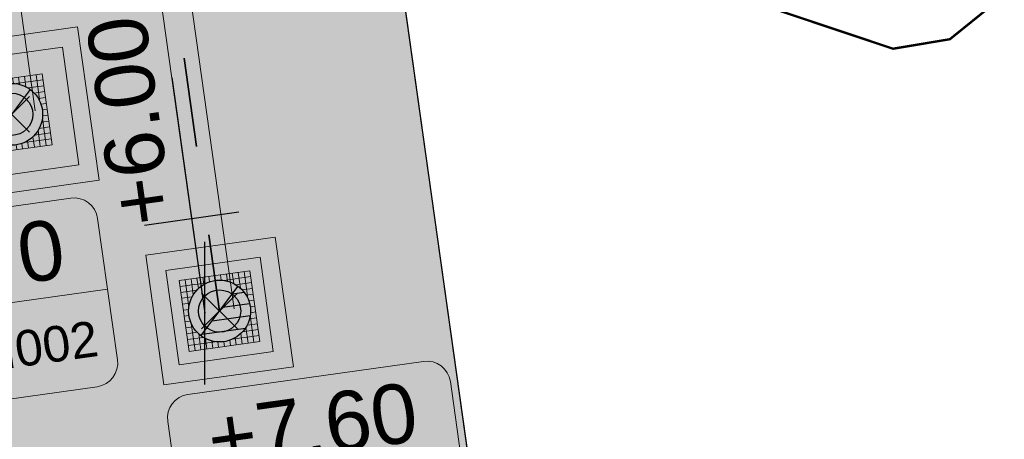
# Model space of a CAD drawing. Extents: x 98477 to 100410, y 398052 to 398969.
# Tile 8 of 256: x 98589.27 to 98597.55, y 398070.41 to 398073.93. Entities that reach past the tile are written whole.
import ezdxf
from ezdxf.enums import TextEntityAlignment as Align

# ---------------------------------------------------------------- set-up
doc = ezdxf.new("R2010")
doc.units = 0
doc.linetypes.add('RI-DWA', pattern=[9.75, 4.5, -0.75, 0.75, -0.75, 0.75, -0.75, 0.75, -0.75])
for name, color, linetype, lineweight in [('B-bestaande watergang', 150, 'Continuous', 9), ('N-KO-kantverharding', 2, 'Continuous', 25), ('N-RI-DWA b.o.b.', 24, 'Continuous', 25), ('N-RI-DWA hoofdriool', 24, 'RI-DWA', 35), ('N-RI-DWA hoofdriool buiswand', 24, 'Continuous', 13), ('N-RI-DWA put', 1, 'Continuous', 25), ('N-RI-DWA putdeksel', 7, 'Continuous', 18), ('N-RI-DWA putnummer', 24, 'Continuous', 18), ('N-RI-DWA putwand', 7, 'Continuous', 18), ('N-RI-RWA hoofdriool buiswand', 162, 'Continuous', 13), ('N-RI-RWA put', 1, 'Continuous', 25), ('N-RI-RWA putdeksel', 7, 'Continuous', 18), ('N-RI-RWA putnummer', 162, 'Continuous', 18), ('N-RI-RWA putwand', 7, 'Continuous', 18), ("N-VH-arcering 'MAT' grijs 251", 251, 'Continuous', 18)]:
    doc.layers.add(name, color=color, linetype=linetype, lineweight=lineweight)
doc.layers.add('X-AL-contourlijnen', color=30, linetype='Continuous', plot=False)
doc.layers.add('X-AL-hulplijn riolering', color=30, linetype='Continuous', plot=False)
doc.styles.add('CS Annotative', font='arial.ttf')

# ---------------------------------------------------------------- blocks, each defined once
blk = doc.blocks.new('*U39')
h = blk.add_hatch()
h.set_pattern_fill('ANSI31', color=256, scale=0.8, angle=143.0000000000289)
h.set_pattern_definition([(188.0000000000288, (-2.688911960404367e-16, -1.277783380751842e-16), (0.01391731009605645, -0.09902680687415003), [])])
h.paths.add_polyline_path([(-0.1564719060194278, -0.2076452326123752, 0.618818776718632), (0.26, -9.71445146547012e-17, 0.2354687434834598), (0.1564719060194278, 0.207645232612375)])
at = {"flags": 128}
blk.add_lwpolyline([(-0.1564719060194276, -0.207645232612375), (0.1564719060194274, 0.2076452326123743)], dxfattribs=at)
blk.add_circle((-4.900751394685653e-17, -9.68757018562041e-17), 0.26)
at = {"layer": 'N-RI-DWA putdeksel', "flags": 128}
blk.add_lwpolyline([(-0.2553284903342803, -0.3388323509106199), (0.3388323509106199, -0.2553284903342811), (0.2553284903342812, 0.338832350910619), (-0.338832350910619, 0.2553284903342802)], close=True, dxfattribs=at)
at = {"layer": 'N-RI-DWA putdeksel', "lineweight": 5, "flags": 128}
for points in [[(0.2058150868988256, 0.3318736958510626), (0.2376280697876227, 0.1055125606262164)], [(-0.2893189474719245, 0.2622871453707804), (-0.2575059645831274, 0.03592601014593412)], [(-0.2398055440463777, 0.2692458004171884), (-0.2211747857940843, 0.1366810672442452)], [(-0.1902921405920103, 0.2762044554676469), (-0.1780960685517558, 0.1894248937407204)], [(-0.1407787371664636, 0.2831631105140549), (-0.1324283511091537, 0.2237470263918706)], [(-0.09126533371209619, 0.2901217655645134), (-0.08502300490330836, 0.2457052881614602)], [(-0.04175193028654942, 0.2970804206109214), (-0.03618500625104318, 0.2574696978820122)], [(0.007761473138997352, 0.3040390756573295), (0.0140038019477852, 0.2596225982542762)], [(0.03592601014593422, 0.2575059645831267), (0.2622871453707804, 0.2893189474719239)], [(0.05727487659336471, 0.310997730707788), (0.06562526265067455, 0.2515816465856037)], [(0.1067882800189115, 0.317956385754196), (0.118984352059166, 0.2311768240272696)], [(0.1563016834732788, 0.3249150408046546), (0.1749324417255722, 0.1923503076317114)], [(-0.3318736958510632, 0.2058150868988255), (-0.105512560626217, 0.2376280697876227)], [(-0.3249150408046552, 0.1563016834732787), (-0.1923503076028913, 0.1749324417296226)], [(0.1366810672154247, 0.2211747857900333), (0.2692458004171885, 0.2398055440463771)], [(0.18942489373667, 0.1780960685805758), (0.2762044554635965, 0.1902921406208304)], [(-0.3179563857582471, 0.106788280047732), (-0.2311768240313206, 0.1189843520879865)], [(0.2237470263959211, 0.1324283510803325), (0.2831631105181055, 0.1407787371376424)], [(0.2457052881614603, 0.08502300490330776), (0.2901217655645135, 0.09126533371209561)], [(-0.3109977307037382, 0.05727487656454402), (-0.2515816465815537, 0.06562526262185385)], [(-0.3040390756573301, 0.007761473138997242), (-0.2596225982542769, 0.01400380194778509)], [(0.2574696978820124, 0.03618500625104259), (0.2970804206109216, 0.04175193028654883)], [(-0.297080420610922, -0.04175193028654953), (-0.2574696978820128, -0.03618500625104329)], [(0.2515816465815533, -0.06562526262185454), (0.3109977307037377, -0.0572748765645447)], [(0.2575059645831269, -0.03592601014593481), (0.289318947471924, -0.262287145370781)], [(0.2596225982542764, -0.01400380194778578), (0.3040390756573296, -0.007761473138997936)], [(-0.290121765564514, -0.0912653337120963), (-0.2457052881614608, -0.08502300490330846)], [(-0.283163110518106, -0.1407787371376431), (-0.2237470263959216, -0.1324283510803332)], [(-0.2376280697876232, -0.1055125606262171), (-0.2058150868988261, -0.3318736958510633)], [(0.1923503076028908, -0.1749324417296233), (0.3249150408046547, -0.1563016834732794)], [(0.2211747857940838, -0.1366810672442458), (0.2398055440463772, -0.2692458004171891)], [(0.2311768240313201, -0.1189843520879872), (0.3179563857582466, -0.1067882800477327)], [(-0.276204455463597, -0.190292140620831), (-0.1894248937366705, -0.1780960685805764)], [(-0.269245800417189, -0.2398055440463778), (-0.1366810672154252, -0.2211747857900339)], [(-0.1749324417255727, -0.192350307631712), (-0.1563016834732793, -0.3249150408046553)], [(-0.1189843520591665, -0.2311768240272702), (-0.106788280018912, -0.3179563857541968)], [(0.08502300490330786, -0.2457052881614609), (0.09126533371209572, -0.2901217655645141)], [(0.1055125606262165, -0.2376280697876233), (0.3318736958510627, -0.2058150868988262)], [(0.1324283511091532, -0.2237470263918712), (0.1407787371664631, -0.2831631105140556)], [(0.1780960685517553, -0.1894248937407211), (0.1902921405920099, -0.2762044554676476)], [(-0.262287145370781, -0.2893189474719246), (-0.03592601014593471, -0.2575059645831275)], [(-0.06562526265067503, -0.2515816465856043), (-0.05727487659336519, -0.3109977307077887)], [(-0.01400380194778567, -0.259622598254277), (-0.007761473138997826, -0.3040390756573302)], [(0.0361850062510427, -0.257469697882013), (0.04175193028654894, -0.2970804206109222)]]:
    blk.add_lwpolyline(points, dxfattribs=at)
at = {"layer": 'N-RI-DWA putwand', "flags": 128}
for points in [[(-0.4681022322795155, -0.6211926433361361), (0.6211926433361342, -0.4681022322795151), (0.4681022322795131, 0.6211926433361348), (-0.6211926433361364, 0.4681022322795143)], [(-0.3404379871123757, -0.4517764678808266), (0.4517764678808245, -0.3404379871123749), (0.3404379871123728, 0.4517764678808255), (-0.4517764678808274, 0.3404379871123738)]]:
    blk.add_lwpolyline(points, close=True, dxfattribs=at)
blk = doc.blocks.new('*U52')
h = blk.add_hatch(color=256)
h.dxf.hatch_style = 1
h.paths.add_polyline_path([(-0.1564719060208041, -0.2076452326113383, 0.6188187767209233), (0.2599999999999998, -1.249000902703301e-16, 0.2354687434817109), (0.1564719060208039, 0.2076452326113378)])
at = {"flags": 128}
blk.add_lwpolyline([(-0.1564719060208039, -0.2076452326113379), (0.1564719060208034, 0.2076452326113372)], dxfattribs=at)
blk.add_circle((-2.688911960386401e-16, -1.277783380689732e-16), 0.26)
at = {"layer": 'N-RI-RWA putdeksel', "flags": 128}
blk.add_lwpolyline([(-0.255328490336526, -0.3388323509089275), (0.3388323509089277, -0.2553284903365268), (0.2553284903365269, 0.3388323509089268), (-0.3388323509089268, 0.255328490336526)], close=True, dxfattribs=at)
at = {"layer": 'N-RI-RWA putdeksel', "lineweight": 5, "flags": 128}
for points in [[(0.2058150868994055, 0.3318736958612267), (0.2376280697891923, 0.1055125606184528)], [(-0.2893189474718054, 0.2622871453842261), (-0.257505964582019, 0.03592601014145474)], [(-0.2398055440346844, 0.2692458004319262), (-0.2211747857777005, 0.1366810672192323)], [(-0.1902921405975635, 0.2762044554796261), (-0.1780960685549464, 0.1894248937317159)], [(-0.1407787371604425, 0.2831631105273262), (-0.1324283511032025, 0.2237470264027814)], [(-0.09126533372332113, 0.2901217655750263), (-0.08502300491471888, 0.2457052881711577)], [(-0.04175193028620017, 0.2970804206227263), (-0.03618500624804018, 0.2574696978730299)], [(0.007761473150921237, 0.3040390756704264), (0.01400380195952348, 0.2596225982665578)], [(0.03592601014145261, 0.2575059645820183), (0.262287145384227, 0.2893189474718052)], [(0.05727487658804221, 0.3109977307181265), (0.06562526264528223, 0.2515816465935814)], [(0.1067882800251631, 0.3179563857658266), (0.1189843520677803, 0.2311768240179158)], [(0.1563016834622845, 0.3249150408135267), (0.1749324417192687, 0.1923503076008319)], [(-0.3318736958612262, 0.2058150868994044), (-0.1055125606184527, 0.2376280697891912)], [(-0.3249150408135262, 0.1563016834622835), (-0.1923503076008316, 0.1749324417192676)], [(0.1366810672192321, 0.2211747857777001), (0.2692458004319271, 0.2398055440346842)], [(0.1894248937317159, 0.1780960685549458), (0.2762044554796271, 0.190292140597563)], [(-0.3179563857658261, 0.1067882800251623), (-0.2311768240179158, 0.1189843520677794)], [(0.2237470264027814, 0.1324283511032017), (0.2831631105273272, 0.1407787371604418)], [(0.2457052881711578, 0.08502300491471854), (0.2901217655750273, 0.0912653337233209)], [(-0.310997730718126, 0.05727487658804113), (-0.2515816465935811, 0.06562526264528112)], [(-0.304039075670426, 0.007761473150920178), (-0.2596225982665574, 0.01400380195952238)], [(0.2574696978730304, 0.03618500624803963), (0.2970804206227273, 0.04175193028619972)], [(-0.2970804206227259, -0.04175193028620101), (-0.2574696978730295, -0.03618500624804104)], [(0.2515816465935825, -0.06562526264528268), (0.3109977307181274, -0.05727487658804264)], [(0.2575059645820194, -0.03592601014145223), (0.2893189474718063, -0.2622871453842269)], [(0.2596225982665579, -0.01400380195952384), (0.3040390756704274, -0.007761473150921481)], [(-0.2901217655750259, -0.09126533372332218), (-0.2457052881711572, -0.08502300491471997)], [(-0.2831631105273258, -0.1407787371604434), (-0.2237470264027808, -0.1324283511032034)], [(-0.2376280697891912, -0.1055125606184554), (-0.2058150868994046, -0.3318736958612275)], [(0.1923503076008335, -0.1749324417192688), (0.3249150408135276, -0.1563016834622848)], [(0.2211747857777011, -0.1366810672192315), (0.2398055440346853, -0.269245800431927)], [(0.2311768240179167, -0.118984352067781), (0.3179563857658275, -0.1067882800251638)], [(-0.2762044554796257, -0.1902921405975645), (-0.1894248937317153, -0.1780960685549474)], [(-0.2692458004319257, -0.2398055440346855), (-0.136681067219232, -0.2211747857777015)], [(-0.1749324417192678, -0.1923503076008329), (-0.1563016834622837, -0.3249150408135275)], [(-0.1189843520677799, -0.2311768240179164), (-0.1067882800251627, -0.3179563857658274)], [(0.08502300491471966, -0.2457052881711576), (0.09126533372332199, -0.2901217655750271)], [(0.1055125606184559, -0.2376280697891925), (0.3318736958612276, -0.205815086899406)], [(0.1324283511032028, -0.2237470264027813), (0.140778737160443, -0.2831631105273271)], [(0.1780960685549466, -0.1894248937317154), (0.1902921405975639, -0.2762044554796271)], [(-0.2622871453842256, -0.2893189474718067), (-0.0359260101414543, -0.2575059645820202)], [(-0.06562526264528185, -0.2515816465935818), (-0.05727487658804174, -0.3109977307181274)], [(-0.01400380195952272, -0.2596225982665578), (-0.007761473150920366, -0.3040390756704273)], [(0.03618500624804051, -0.2574696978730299), (0.04175193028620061, -0.2970804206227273)]]:
    blk.add_lwpolyline(points, dxfattribs=at)
at = {"layer": 'N-RI-RWA putwand', "flags": 128}
for points in [[(-0.5532117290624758, -0.7341367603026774), (0.7341367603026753, -0.5532117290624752), (0.5532117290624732, 0.7341367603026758), (-0.7341367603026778, 0.5532117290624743)], [(-0.4255474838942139, -0.5647205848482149), (0.564720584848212, -0.425547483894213), (0.4255474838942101, 0.5647205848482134), (-0.5647205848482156, 0.4255474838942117)]]:
    blk.add_lwpolyline(points, close=True, dxfattribs=at)
blk = doc.blocks.new('*U167')
at = {"layer": 'X-AL-hulplijn riolering', "flags": 128}
for points in [[(-1.391731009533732, 9.902680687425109), (2.838498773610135e-16, -4.397673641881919e-16)], [(1.423843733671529, 4.23941847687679), (-2.537228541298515, 3.682726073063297)], [(2.529472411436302e-16, -3), (2.529472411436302e-16, 3)]]:
    blk.add_lwpolyline(points, dxfattribs=at)
at = {"layer": 'N-RI-DWA b.o.b.', "linetype": 'Continuous', "style": 'CS Annotative'}
blk.add_attdef('B.o.b.rechts', text='', height=0.5000000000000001, rotation=97.99999999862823, dxfattribs=at).set_placement((-0.5074457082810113, 0.7365452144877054), align=Align.MIDDLE_LEFT)
blk = doc.blocks.new('*U584')
at = {"layer": 'X-AL-hulplijn riolering'}
for points in [[(-0.6275572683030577, 0.6275572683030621), (7.682743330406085e-16, 0), (0.6275572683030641, 0.6275572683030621, 0.4142135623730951)], [(3.290701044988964e-15, 0), (-0.6275572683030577, -0.6275572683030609, 0.4142135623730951), (0.6275572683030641, -0.6275572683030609)]]:
    blk.add_hatch(color=256, dxfattribs=at).paths.add_polyline_path(points)
at = {"lineweight": 9}
blk.add_line((-1.762986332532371, -7.605862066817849), (10.12023049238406, -5.935784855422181), dxfattribs=at)
blk.add_lwpolyline([(-0.2160258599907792, -11.42776124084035), (9.686654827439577, -10.03603023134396, 0.414213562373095), (10.53774979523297, -8.906589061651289), (9.70271118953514, -2.964980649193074, 0.414213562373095), (8.573270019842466, -2.113885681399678), (-1.329410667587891, -3.505616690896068, 0.414213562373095), (-2.180505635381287, -4.635057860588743), (-1.345467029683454, -10.57666627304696, 0.414213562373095)], format="xyb", close=True)
at = {"layer": 'X-AL-hulplijn riolering'}
for points in [[(0.7530687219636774, -0.7530687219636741), (-0.7530687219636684, 0.7530687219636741)], [(0.7530687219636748, 0.7530687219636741), (-0.7530687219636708, -0.7530687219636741)]]:
    blk.add_lwpolyline(points, dxfattribs=at)
blk.add_circle((3.290701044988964e-15, 0), 0.8875, dxfattribs=at)
at = {"style": 'CS Annotative'}
for tag, height, p in [('HOOGTE', 2.5, (3.903637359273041, -4.814205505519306)), ('NR', 1.5, (4.453606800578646, -8.72744141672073))]:
    blk.add_attdef(tag, text='', height=height, rotation=7.999999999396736, dxfattribs=at).set_placement(p, align=Align.MIDDLE_CENTER)
blk = doc.blocks.new('*U593')
at = {"layer": 'X-AL-hulplijn riolering'}
for points in [[(-0.6275572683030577, 0.6275572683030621), (7.682743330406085e-16, 0), (0.6275572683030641, 0.6275572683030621, 0.4142135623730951)], [(3.290701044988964e-15, 0), (-0.6275572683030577, -0.6275572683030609, 0.4142135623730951), (0.6275572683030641, -0.6275572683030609)]]:
    blk.add_hatch(color=256, dxfattribs=at).paths.add_polyline_path(points)
at = {"lineweight": 9}
blk.add_line((-7.855846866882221, -9.013444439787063), (4.027369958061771, -7.343367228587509), dxfattribs=at)
blk.add_lwpolyline([(-6.308886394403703, -12.8353436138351), (3.593794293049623, -11.44361260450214, 0.414213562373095), (4.444889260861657, -10.31417143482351), (3.609850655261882, -4.37256302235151, 0.414213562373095), (2.480409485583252, -3.521468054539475), (-7.422271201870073, -4.913199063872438, 0.414213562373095), (-8.27336616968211, -6.042640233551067), (-7.438327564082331, -11.98424864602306, 0.414213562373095)], format="xyb", close=True)
at = {"layer": 'X-AL-hulplijn riolering'}
for points in [[(0.7530687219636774, -0.7530687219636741), (-0.7530687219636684, 0.7530687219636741)], [(0.7530687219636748, 0.7530687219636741), (-0.7530687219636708, -0.7530687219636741)]]:
    blk.add_lwpolyline(points, dxfattribs=at)
blk.add_circle((3.290701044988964e-15, 0), 0.8875, dxfattribs=at)
at = {"style": 'CS Annotative'}
for tag, height, p in [('HOOGTE', 2.5, (-2.189223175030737, -6.221787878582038)), ('NR', 1.5, (-1.639253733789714, -10.13502378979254))]:
    blk.add_attdef(tag, text='', height=height, rotation=7.999999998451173, dxfattribs=at).set_placement(p, align=Align.MIDDLE_CENTER)

msp = doc.modelspace()

# ---------------------------------------------------------------- hatches: boundary and pattern name
at = {"layer": "N-VH-arcering 'MAT' grijs 251"}
h = msp.add_hatch(color=256, dxfattribs=at)
h.dxf.hatch_style = 1
edge = h.paths.add_edge_path()
edge.add_line((98801.70985258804, 398275.5025756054), (98759.07881222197, 398269.5111736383))
edge.add_arc((98758.55691309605, 398273.2246788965), 3.749999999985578, 188.0000000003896, 277.9999999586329, ccw=False)
edge.add_line((98754.84340783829, 398272.7027797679), (98754.7320693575, 398273.4949942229))
edge.add_arc((98759.43584268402, 398274.1560664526), 4.75000000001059, 98.00000000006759, 188.0000000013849, ccw=False)
edge.add_line((98758.77477045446, 398278.859839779), (98802.64364589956, 398285.0252081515))
edge.add_arc((98800.79960231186, 398298.1462600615), 13.24999999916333, 278.0000000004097, 315.3695932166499)
edge.add_arc((98814.32101528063, 398284.7981743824), 5.750000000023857, 97.99999999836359, 135.3695932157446, ccw=False)
edge.add_line((98813.52076995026, 398290.4922157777), (98817.94515990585, 398291.114023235))
edge.add_arc((98818.74540523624, 398285.4199818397), 5.750000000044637, 8.00000000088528, 97.99999999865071, ccw=False)
edge.add_line((98824.43944663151, 398286.2202271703), (98832.12180180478, 398231.5574297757))
edge.add_arc((98824.4472242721, 398230.4788382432), 7.74999999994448, -36.90337989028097, 8.000000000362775, ccw=False)
edge.add_line((98830.64450586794, 398225.8252159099), (98822.02531955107, 398214.3469478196))
edge.add_arc((98828.62242576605, 398209.3930917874), 8.249999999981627, 143.0966201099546, 188.000000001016)
edge.add_line((98820.45271419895, 398208.2449137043), (98820.95212056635, 398204.6914527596))
edge.add_line((98820.95212056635, 398204.6914527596), (98824.98814049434, 398175.9736787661))
edge.add_line((98824.98814049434, 398175.9736787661), (98826.34507822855, 398166.3185650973))
edge.add_arc((98829.56344945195, 398166.7708776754), 3.249999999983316, 187.9999999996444, 277.9999999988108)
edge.add_line((98830.01576203, 398163.552506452), (98845.49611657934, 398165.7281284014))
edge.add_line((98845.49611657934, 398165.7281284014), (98850.05134969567, 398166.3683246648))
edge.add_line((98850.05134969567, 398166.3683246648), (98871.26042709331, 398169.349066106))
edge.add_line((98871.26042709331, 398169.349066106), (98879.77673248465, 398170.5459547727))
edge.add_line((98879.77673248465, 398170.5459547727), (98895.91810200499, 398172.8144763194))
edge.add_line((98895.91810200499, 398172.8144763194), (98895.01347684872, 398179.2512187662))
edge.add_line((98895.01347684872, 398179.2512187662), (98835.84495974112, 398170.9356259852))
edge.add_arc((98835.18388751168, 398175.6393993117), 4.749999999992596, 188.0000000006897, 277.9999999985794, ccw=False)
edge.add_line((98830.48011418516, 398174.9783270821), (98825.97718274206, 398207.0183491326))
edge.add_arc((98833.65176027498, 398208.096940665), 7.750000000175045, 143.0966201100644, 188.0000000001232, ccw=False)
edge.add_line((98827.4544786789, 398212.7505629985), (98836.07366499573, 398224.2288310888))
edge.add_arc((98829.47655878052, 398229.1826871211), 8.250000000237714, 323.096620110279, 367.9999999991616)
edge.add_line((98837.64627034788, 398230.3308652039), (98837.34238794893, 398232.4931008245))
edge.add_line((98837.34238794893, 398232.4931008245), (98837.34238780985, 398232.493100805))
edge.add_line((98837.34238780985, 398232.493100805), (98829.68786739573, 398286.9578446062))
edge.add_arc((98835.38190879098, 398287.7580899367), 5.749999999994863, 97.99999999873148, 188.0000000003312, ccw=False)
edge.add_line((98834.58166346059, 398293.452131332), (98882.50500414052, 398300.1873176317))
edge.add_arc((98883.61838894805, 398292.2651730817), 8.000000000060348, 11.632034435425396, 97.9999999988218, ccw=False)
edge.add_line((98891.45409032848, 398293.8781776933), (98890.9995, 398296.0865))
edge.add_line((98890.9995, 398296.0865), (98889.023, 398305.688))
edge.add_line((98889.023, 398305.688), (98888.557, 398307.974))
edge.add_line((98888.557, 398307.974), (98887.38477368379, 398314.7597044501))
edge.add_arc((98879.50153614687, 398313.3978799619), 8.00000000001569, -82.00000000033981, 9.801079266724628, ccw=False)
edge.add_line((98880.6149209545, 398305.475735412), (98872.94460748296, 398304.3977431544))
edge.add_arc((98872.42270835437, 398308.1112484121), 3.749999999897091, 189.4265010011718, 278.00000000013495, ccw=False)
edge.add_arc((92946.7354543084, 397324.3039467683), 6003.049999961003, 9.42650100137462, 10.61166010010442)
edge.add_line((98847.1206531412, 398429.7738954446), (98842.31285519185, 398429.0982035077))
edge.add_arc((92946.7354539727, 397324.3039467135), 5998.200000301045, 9.428546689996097, 10.613773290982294, ccw=False)
edge.add_arc((98860.08948650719, 398306.4687901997), 3.840166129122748, -81.43407539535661, 6.657381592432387, ccw=False)
edge.add_line((98860.66146879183, 398302.6714605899), (98847.18483033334, 398300.7774425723))
edge.add_line((98847.18483033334, 398300.7774425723), (98842.62959721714, 398300.1372463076))
edge.add_line((98842.62959721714, 398300.1372463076), (98820.15051205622, 398296.9780169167))
edge.add_arc((98819.35026672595, 398302.672058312), 5.749999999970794, 187.9999999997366, 277.99999999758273, ccw=False)
edge.add_line((98813.65622533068, 398301.8718129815), (98812.30624625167, 398311.4774132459))
edge.add_line((98812.30624625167, 398311.4774132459), (98811.1093575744, 398319.9937186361))
edge.add_line((98811.1093575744, 398319.9937186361), (98809.24443803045, 398333.2633107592))
edge.add_line((98809.24443803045, 398333.2633107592), (98808.67382831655, 398337.3234098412))
edge.add_line((98808.67382831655, 398337.3234098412), (98807.71353391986, 398344.1562595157))
edge.add_line((98807.71353391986, 398344.1562595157), (98807.70657526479, 398344.2057729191))
edge.add_line((98807.70657526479, 398344.2057729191), (98811.66764753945, 398344.7624653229))
edge.add_line((98811.66764753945, 398344.7624653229), (98829.49247277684, 398347.2675811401))
edge.add_line((98829.49247277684, 398347.2675811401), (98831.96814294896, 398347.6155138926))
edge.add_line((98831.96814294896, 398347.6155138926), (98831.06351779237, 398354.0522563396))
edge.add_line((98831.06351779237, 398354.0522563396), (98828.58784762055, 398353.704323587))
edge.add_line((98828.58784762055, 398353.704323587), (98810.76302238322, 398351.1992077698))
edge.add_line((98810.76302238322, 398351.1992077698), (98806.80195010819, 398350.6425153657))
edge.add_line((98806.80195010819, 398350.6425153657), (98806.79499145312, 398350.6920287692))
edge.add_line((98806.79499145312, 398350.6920287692), (98805.14616655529, 398362.4240275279))
edge.add_line((98805.14616655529, 398362.4240275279), (98805.04836903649, 398363.119893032))
edge.add_line((98805.04836903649, 398363.119893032), (98803.99065346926, 398370.6459303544))
edge.add_line((98803.99065346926, 398370.6459303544), (98802.48758397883, 398381.3408254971))
edge.add_line((98802.48758397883, 398381.3408254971), (98801.4298684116, 398388.8668628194))
edge.add_line((98801.4298684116, 398388.8668628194), (98799.92679892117, 398399.561757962))
edge.add_line((98799.92679892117, 398399.561757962), (98798.86908335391, 398407.0877952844))
edge.add_line((98798.86908335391, 398407.0877952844), (98797.36601386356, 398417.7826904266))
edge.add_line((98797.36601386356, 398417.7826904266), (98796.79540414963, 398421.8427895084))
edge.add_line((98796.79540414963, 398421.8427895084), (98795.88382033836, 398428.3290453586))
edge.add_line((98795.88382033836, 398428.3290453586), (98795.87686168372, 398428.3785587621))
edge.add_line((98795.87686168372, 398428.3785587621), (98799.83793395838, 398428.9352511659))
edge.add_line((98799.83793395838, 398428.9352511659), (98817.66275919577, 398431.4403669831))
edge.add_line((98817.66275919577, 398431.4403669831), (98820.13842936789, 398431.7882997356))
edge.add_line((98820.13842936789, 398431.7882997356), (98819.2338042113, 398438.2250421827))
edge.add_line((98819.2338042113, 398438.2250421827), (98816.75813403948, 398437.87710943))
edge.add_line((98816.75813403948, 398437.87710943), (98798.93330880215, 398435.3719936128))
edge.add_line((98798.93330880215, 398435.3719936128), (98794.9722365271, 398434.8153012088))
edge.add_line((98794.9722365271, 398434.8153012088), (98794.96527787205, 398434.8648146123))
edge.add_line((98794.96527787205, 398434.8648146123), (98793.37870452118, 398446.1538705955))
edge.add_line((98793.37870452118, 398446.1538705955), (98792.73850825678, 398450.7091037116))
edge.add_line((98792.73850825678, 398450.7091037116), (98789.33816684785, 398474.9037900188))
edge.add_line((98789.33816684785, 398474.9037900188), (98783.89169246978, 398474.1383379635))
edge.add_line((98783.89169246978, 398474.1383379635), (98786.76317609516, 398453.7066703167))
edge.add_arc((98782.05940276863, 398453.0455980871), 4.750000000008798, -82.0000000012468, 7.999999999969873, ccw=False)
edge.add_line((98782.72047499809, 398448.3418247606), (98773.11487473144, 398446.9918456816))
edge.add_line((98773.11487473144, 398446.9918456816), (98764.5985693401, 398445.7949570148))
edge.add_line((98764.5985693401, 398445.7949570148), (98743.40683266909, 398442.8166526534))
edge.add_line((98743.40683266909, 398442.8166526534), (98734.89052727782, 398441.6197639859))
edge.add_line((98734.89052727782, 398441.6197639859), (98611.80020633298, 398424.3205475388))
edge.add_line((98611.80020633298, 398424.3205475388), (98607.65702311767, 398453.8008279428))
edge.add_arc((98611.6373665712, 398454.1216500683), 3.993251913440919, 101.39182936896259, 184.6081706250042, ccw=False)
edge.add_line((98610.84862924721, 398458.0362323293), (98611.83889731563, 398458.1754054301))
edge.add_line((98611.83889731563, 398458.1754054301), (98639.5664032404, 398462.0722522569))
edge.add_line((98639.5664032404, 398462.0722522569), (98641.54693937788, 398462.3505984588))
edge.add_line((98641.54693937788, 398462.3505984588), (98659.37176461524, 398464.8557142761))
edge.add_line((98659.37176461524, 398464.8557142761), (98661.84743478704, 398465.2036470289))
edge.add_line((98661.84743478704, 398465.2036470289), (98660.94280963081, 398471.6403894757))
edge.add_line((98660.94280963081, 398471.6403894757), (98649.90132066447, 398470.0886093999))
edge.add_line((98649.90132066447, 398470.0886093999), (98624.64948491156, 398466.5396953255))
edge.add_line((98624.64948491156, 398466.5396953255), (98622.66894877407, 398466.2613491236))
edge.add_line((98622.66894877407, 398466.2613491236), (98604.84412353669, 398463.7562333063))
edge.add_line((98604.84412353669, 398463.7562333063), (98602.86358739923, 398463.4778871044))
edge.add_line((98602.86358739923, 398463.4778871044), (98594.9414428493, 398462.3645022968))
edge.add_line((98594.9414428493, 398462.3645022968), (98576.27488975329, 398459.7410893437))
edge.add_line((98576.27488975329, 398459.7410893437), (98577.17951490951, 398453.3043468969))
edge.add_line((98577.17951490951, 398453.3043468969), (98578.1697829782, 398453.4435199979))
edge.add_line((98578.1697829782, 398453.4435199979), (98598.47059208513, 398456.2943364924))
edge.add_arc((98598.79151287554, 398452.3139562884), 3.993296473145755, 11.424909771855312, 94.60953932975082, ccw=False)
edge.add_line((98602.70568277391, 398453.1049624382), (98606.84886598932, 398423.6246820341))
edge.add_line((98606.84886598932, 398423.6246820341), (98548.81915716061, 398415.4691383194))
edge.add_arc((98548.15808493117, 398420.172911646), 4.750000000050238, 188.0000000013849, 277.99999999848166, ccw=False)
edge.add_line((98543.45431160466, 398419.5118394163), (98539.76818545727, 398445.7399897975))
edge.add_line((98539.76818545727, 398445.7399897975), (98538.97597100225, 398445.6286513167))
edge.add_line((98538.97597100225, 398445.6286513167), (98538.73241807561, 398447.361620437))
edge.add_line((98538.73241807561, 398447.361620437), (98534.77134580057, 398446.8049280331))
edge.add_line((98534.77134580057, 398446.8049280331), (98536.52992450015, 398434.2919904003))
edge.add_line((98536.52992450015, 398434.2919904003), (98537.17012076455, 398429.7367572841))
edge.add_line((98537.17012076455, 398429.7367572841), (98538.39484405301, 398421.0223982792))
edge.add_line((98538.39484405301, 398421.0223982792), (98539.03504031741, 398416.467165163))
edge.add_line((98539.03504031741, 398416.467165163), (98541.02521566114, 398402.30633178))
edge.add_line((98541.02521566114, 398402.30633178), (98541.66541192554, 398397.7510986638))
edge.add_line((98541.66541192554, 398397.7510986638), (98543.65558726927, 398383.5902652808))
edge.add_line((98543.65558726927, 398383.5902652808), (98544.29578353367, 398379.0350321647))
edge.add_line((98544.29578353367, 398379.0350321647), (98545.60401068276, 398369.7265123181))
edge.add_arc((98543.87104156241, 398369.4829593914), 1.750000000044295, -82.00000000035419, 7.99999999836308, ccw=False)
edge.add_line((98544.11459448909, 398367.7499902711), (98522.47723718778, 398364.7090580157))
edge.add_line((98522.47723718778, 398364.7090580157), (98523.21485462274, 398359.4606372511))
edge.add_line((98523.21485462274, 398359.4606372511), (98545.05026553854, 398362.5294041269))
edge.add_line((98545.05026553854, 398362.5294041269), (98549.60549865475, 398363.1696003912))
edge.add_line((98549.60549865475, 398363.1696003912), (98564.16243926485, 398365.2154449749))
edge.add_arc((98564.82351149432, 398360.5116716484), 4.749999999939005, 8.000000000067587, 97.99999999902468, ccw=False)
edge.add_line((98569.5272848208, 398361.172743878), (98576.49985717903, 398311.5603136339))
edge.add_arc((98571.7960838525, 398310.8992414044), 4.749999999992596, -82.0000000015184, 7.999999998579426, ccw=False)
edge.add_line((98572.45715608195, 398306.1954680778), (98563.84182388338, 398304.9846620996))
edge.add_line((98563.84182388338, 398304.9846620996), (98559.28659076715, 398304.3444658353))
edge.add_line((98559.28659076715, 398304.3444658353), (98541.0161448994, 398301.7767221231))
edge.add_line((98541.0161448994, 398301.7767221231), (98541.7537623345, 398296.5283013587))
edge.add_line((98541.7537623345, 398296.5283013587), (98553.88454617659, 398298.2331718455))
edge.add_arc((98554.12809910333, 398296.5002027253), 1.749999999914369, 7.999999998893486, 98.0000000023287, ccw=False)
edge.add_line((98555.86106822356, 398296.7437556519), (98557.35022040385, 398286.1478873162))
edge.add_line((98557.35022040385, 398286.1478873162), (98557.99041666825, 398281.5926542))
edge.add_line((98557.99041666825, 398281.5926542), (98560.13368242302, 398266.3425259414))
edge.add_line((98560.13368242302, 398266.3425259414), (98560.77387868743, 398261.7872928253))
edge.add_line((98560.77387868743, 398261.7872928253), (98562.9171444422, 398246.5371645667))
edge.add_line((98562.9171444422, 398246.5371645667), (98563.5573407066, 398241.9819314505))
edge.add_line((98563.5573407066, 398241.9819314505), (98565.70060646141, 398226.7318031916))
edge.add_line((98565.70060646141, 398226.7318031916), (98566.34080272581, 398222.1765700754))
edge.add_line((98566.34080272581, 398222.1765700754), (98567.56552601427, 398213.4622110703))
edge.add_line((98567.56552601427, 398213.4622110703), (98568.20572227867, 398208.9069779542))
edge.add_line((98568.20572227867, 398208.9069779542), (98576.53105717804, 398149.6691420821))
edge.add_line((98576.53105717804, 398149.6691420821), (98576.55610833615, 398149.4908938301))
edge.add_line((98576.55610833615, 398149.4908938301), (98535.4599834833, 398143.7152101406))
edge.add_line((98535.4599834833, 398143.7152101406), (98536.3465161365, 398137.4072025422))
edge.add_line((98536.3465161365, 398137.4072025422), (98537.33678420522, 398137.5463756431))
edge.add_line((98537.33678420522, 398137.5463756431), (98577.44264098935, 398143.1828862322))
edge.add_line((98577.44264098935, 398143.1828862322), (98578.76478544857, 398133.7753395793))
edge.add_line((98578.76478544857, 398133.7753395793), (98538.65892866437, 398128.1388289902))
edge.add_line((98538.65892866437, 398128.1388289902), (98537.66866059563, 398127.9996558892))
edge.add_line((98537.66866059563, 398127.9996558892), (98538.57328575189, 398121.5629134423))
edge.add_line((98538.57328575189, 398121.5629134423), (98579.66941060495, 398127.3385971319))
edge.add_line((98579.66941060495, 398127.3385971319), (98579.67636925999, 398127.2890837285))
edge.add_line((98579.67636925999, 398127.2890837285), (98580.7660946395, 398119.5352847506))
edge.add_line((98580.7660946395, 398119.5352847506), (98582.57534495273, 398106.6617998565))
edge.add_line((98582.57534495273, 398106.6617998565), (98583.06245080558, 398103.1958616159))
edge.add_line((98583.06245080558, 398103.1958616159), (98584.87170111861, 398090.3223767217))
edge.add_line((98584.87170111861, 398090.3223767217), (98585.35880697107, 398086.8564384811))
edge.add_line((98585.35880697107, 398086.8564384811), (98587.16805728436, 398073.9829535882))
edge.add_line((98587.16805728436, 398073.9829535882), (98588.14928671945, 398067.0011433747))
edge.add_arc((98585.92118356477, 398066.6880038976), 2.249999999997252, -71.05267843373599, 7.999999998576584, ccw=False)
edge.add_line((98586.6517556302, 398064.5599145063), (98587.08769329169, 398064.7095716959))
edge.add_line((98587.08769329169, 398064.7095716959), (98595.76511800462, 398067.6885274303))
edge.add_line((98595.76511800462, 398067.6885274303), (98596.09256923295, 398067.8009412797))
edge.add_arc((98595.36199716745, 398069.9290306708), 2.249999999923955, 187.9999999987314, 288.947321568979, ccw=False)
edge.add_line((98593.13389401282, 398069.6158911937), (98582.46560133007, 398145.5247379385))
edge.add_arc((98587.16937465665, 398146.1858101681), 4.750000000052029, 98.00000000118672, 187.9999999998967, ccw=False)
edge.add_line((98586.50830242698, 398150.8895834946), (98609.06670264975, 398154.0599598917))
edge.add_line((98609.06670264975, 398154.0599598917), (98621.30783352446, 398156.2004915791))
edge.add_line((98621.30783352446, 398156.2004915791), (98618.71337939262, 398174.6609919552))
edge.add_line((98618.71337939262, 398174.6609919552), (98600.88855415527, 398172.155876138))
edge.add_line((98600.88855415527, 398172.155876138), (98602.70587460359, 398159.2249692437))
edge.add_line((98602.70587460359, 398159.2249692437), (98585.67326382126, 398156.8311919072))
edge.add_arc((98585.08617653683, 398161.633146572), 4.837710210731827, 189.0296070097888, 276.97039299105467, ccw=False)
edge.add_line((98580.30841826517, 398160.8738930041), (98573.6350680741, 398208.3572469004))
edge.add_line((98573.6350680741, 398208.3572469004), (98572.71652560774, 398214.8930161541))
edge.add_line((98572.71652560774, 398214.8930161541), (98570.01656744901, 398234.1042166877))
edge.add_line((98570.01656744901, 398234.1042166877), (98569.09802498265, 398240.6399859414))
edge.add_line((98569.09802498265, 398240.6399859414), (98568.63179509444, 398243.9573839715))
edge.add_line((98568.63179509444, 398243.9573839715), (98568.16556520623, 398247.2747820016))
edge.add_arc((98572.86933853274, 398247.9358542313), 4.74999999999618, 98.00000000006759, 188.0000000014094, ccw=False)
edge.add_line((98572.20826630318, 398252.6396275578), (98597.85620928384, 398256.2442108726))
edge.add_line((98597.85620928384, 398256.2442108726), (98604.39197853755, 398257.1627533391))
edge.add_line((98604.39197853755, 398257.1627533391), (98619.64210679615, 398259.3060190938))
edge.add_line((98619.64210679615, 398259.3060190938), (98626.17787604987, 398260.2245615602))
edge.add_line((98626.17787604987, 398260.2245615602), (98639.44746817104, 398262.089481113))
edge.add_line((98639.44746817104, 398262.089481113), (98639.4969815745, 398262.096439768))
edge.add_line((98639.4969815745, 398262.096439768), (98640.05367397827, 398258.1353674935))
edge.add_line((98640.05367397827, 398258.1353674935), (98641.8629242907, 398245.2618825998))
edge.add_line((98641.8629242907, 398245.2618825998), (98642.14127049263, 398243.2813464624))
edge.add_line((98642.14127049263, 398243.2813464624), (98643.25465530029, 398235.3592019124))
edge.add_line((98643.25465530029, 398235.3592019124), (98644.5767997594, 398225.9516552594))
edge.add_line((98644.5767997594, 398225.9516552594), (98646.03811731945, 398215.5538405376))
edge.add_line((98646.03811731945, 398215.5538405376), (98646.38605007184, 398213.0781703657))
edge.add_line((98646.38605007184, 398213.0781703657), (98652.82279251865, 398213.9827955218))
edge.add_line((98652.82279251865, 398213.9827955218), (98652.47485976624, 398216.4584656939))
edge.add_line((98652.47485976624, 398216.4584656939), (98651.70940771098, 398221.904940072))
edge.add_line((98651.70940771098, 398221.904940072), (98651.43106150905, 398223.8854762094))
edge.add_line((98651.43106150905, 398223.8854762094), (98649.62181119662, 398236.758961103))
edge.add_line((98649.62181119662, 398236.758961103), (98649.34346499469, 398238.7394972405))
edge.add_line((98649.34346499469, 398238.7394972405), (98646.49041642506, 398259.0399926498))
edge.add_line((98646.49041642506, 398259.0399926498), (98645.93372402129, 398263.0010649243))
edge.add_line((98645.93372402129, 398263.0010649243), (98645.98323742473, 398263.0080235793))
edge.add_line((98645.98323742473, 398263.0080235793), (98654.39783815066, 398264.1906185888))
edge.add_line((98654.39783815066, 398264.1906185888), (98722.62535253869, 398273.7793704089))
edge.add_line((98722.62535253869, 398273.7793704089), (98731.14165792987, 398274.9762590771))
edge.add_line((98731.14165792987, 398274.9762590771), (98743.97026282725, 398276.7792019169))
edge.add_arc((98744.55735011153, 398271.9772472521), 4.837710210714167, 9.02960700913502, 96.9703929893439, ccw=False)
edge.add_line((98749.33510838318, 398272.73650082), (98750.7268393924, 398262.8338201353))
edge.add_line((98750.7268393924, 398262.8338201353), (98752.41029510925, 398263.0704144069))
edge.add_line((98752.41029510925, 398263.0704144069), (98756.96552822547, 398263.7106106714))
edge.add_line((98756.96552822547, 398263.7106106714), (98772.21565648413, 398265.8538764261))
edge.add_line((98772.21565648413, 398265.8538764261), (98776.77088960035, 398266.4940726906))
edge.add_line((98776.77088960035, 398266.4940726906), (98795.98209013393, 398269.1940308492))
edge.add_line((98795.98209013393, 398269.1940308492), (98800.53732325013, 398269.8342271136))
edge.add_line((98800.53732325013, 398269.8342271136), (98802.46834598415, 398270.1056146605))
edge.add_line((98802.46834598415, 398270.1056146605), (98801.70985258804, 398275.5025756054))
edge = h.paths.add_edge_path(flags=16)
edge.add_line((98744.0622075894, 398333.4636472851), (98751.98435213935, 398334.5770320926))
edge.add_line((98751.98435213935, 398334.5770320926), (98753.96600319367, 398334.8555349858))
edge.add_line((98753.96600319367, 398334.8555349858), (98764.36270300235, 398336.316695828))
edge.add_line((98764.36270300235, 398336.316695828), (98764.36270299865, 398336.3166958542))
edge.add_line((98764.36270299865, 398336.3166958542), (98766.34323913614, 398336.5950420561))
edge.add_line((98766.34323913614, 398336.5950420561), (98774.26538368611, 398337.7084268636))
edge.add_line((98774.26538368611, 398337.7084268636), (98774.24729118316, 398337.8371617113))
edge.add_line((98774.24729118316, 398337.8371617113), (98802.48973650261, 398341.8063785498))
edge.add_line((98802.48973650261, 398341.8063785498), (98803.0185942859, 398338.0433598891))
edge.add_line((98803.0185942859, 398338.0433598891), (98808.47417984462, 398299.2248515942))
edge.add_arc((98800.79960231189, 398298.1462600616), 7.750000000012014, -82.00000000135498, 8.000000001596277, ccw=False)
edge.add_line((98801.87819384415, 398290.4716825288), (98771.96746476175, 398286.2680036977))
edge.add_line((98771.96746476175, 398286.2680036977), (98767.41223164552, 398285.6278074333))
edge.add_line((98767.41223164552, 398285.6278074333), (98755.13290759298, 398283.9020609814))
edge.add_line((98755.13290759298, 398283.9020609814), (98746.61660220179, 398282.7051723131))
edge.add_line((98746.61660220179, 398282.7051723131), (98730.37620587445, 398280.4227334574))
edge.add_line((98730.37620587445, 398280.4227334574), (98721.85990048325, 398279.2258447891))
edge.add_line((98721.85990048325, 398279.2258447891), (98654.3282516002, 398269.7348904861))
edge.add_arc((98653.66717937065, 398274.4386638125), 4.749999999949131, 187.9999999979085, 277.9999999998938, ccw=False)
edge.add_line((98648.96340604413, 398273.7775915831), (98644.1340994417, 398308.1398935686))
edge.add_line((98644.1340994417, 398308.1398935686), (98642.93721077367, 398316.6561989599))
edge.add_line((98642.93721077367, 398316.6561989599), (98640.29988051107, 398335.4217788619))
edge.add_line((98640.29988051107, 398335.4217788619), (98638.12129075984, 398335.1155980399))
edge.add_line((98638.12129075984, 398335.1155980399), (98637.23004949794, 398334.990342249))
edge.add_line((98637.23004949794, 398334.990342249), (98635.05145974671, 398334.6841614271))
edge.add_line((98635.05145974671, 398334.6841614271), (98635.74036659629, 398329.7823344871))
edge.add_line((98635.74036659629, 398329.7823344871), (98636.93725526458, 398321.266029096))
edge.add_line((98636.93725526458, 398321.266029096), (98638.384655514, 398310.967241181))
edge.add_line((98638.384655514, 398310.967241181), (98639.02485177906, 398306.4120080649))
edge.add_line((98639.02485177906, 398306.4120080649), (98641.16811753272, 398291.1618798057))
edge.add_line((98641.16811753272, 398291.1618798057), (98642.36500620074, 398282.6455744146))
edge.add_line((98642.36500620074, 398282.6455744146), (98643.71498527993, 398273.0399741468))
edge.add_arc((98639.01121195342, 398272.3789019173), 4.749999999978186, -82.00000000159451, 7.999999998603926, ccw=False)
edge.add_line((98639.67228418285, 398267.6751285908), (98619.32227537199, 398264.8151213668))
edge.add_line((98619.32227537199, 398264.8151213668), (98614.27190822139, 398264.1053385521))
edge.add_line((98614.27190822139, 398264.1053385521), (98593.92189940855, 398261.2453313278))
edge.add_arc((98593.26082717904, 398265.9491046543), 4.750000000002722, 188.0000000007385, 277.9999999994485, ccw=False)
edge.add_line((98588.55705385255, 398265.2880324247), (98581.77932383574, 398313.5140873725))
edge.add_line((98581.77932383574, 398313.5140873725), (98580.58243516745, 398322.0303927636))
edge.add_line((98580.58243516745, 398322.0303927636), (98575.23122943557, 398360.1062000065))
edge.add_line((98575.23122943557, 398360.1062000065), (98574.59103317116, 398364.6614331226))
edge.add_line((98574.59103317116, 398364.6614331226), (98572.66348572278, 398378.3766458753))
edge.add_line((98572.66348572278, 398378.3766458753), (98571.18825085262, 398388.8734874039))
edge.add_line((98571.18825085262, 398388.8734874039), (98568.51612731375, 398407.8866343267))
edge.add_arc((98573.21990064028, 398408.5477065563), 4.750000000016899, 97.9999999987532, 188.0000000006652, ccw=False)
edge.add_line((98572.55882841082, 398413.2514798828), (98607.11918401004, 398418.1086211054))
edge.add_line((98607.11918401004, 398418.1086211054), (98607.61431804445, 398418.1782076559))
edge.add_line((98607.61431804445, 398418.1782076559), (98611.58353488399, 398389.9357623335))
edge.add_line((98611.58353488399, 398389.9357623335), (98611.454800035, 398389.9176698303))
edge.add_line((98611.454800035, 398389.9176698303), (98613.2640503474, 398377.0441849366))
edge.add_line((98613.2640503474, 398377.0441849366), (98613.33363689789, 398376.5490509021))
edge.add_line((98613.33363689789, 398376.5490509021), (98626.20712179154, 398378.3583012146))
edge.add_line((98626.20712179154, 398378.3583012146), (98628.18765792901, 398378.6366474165))
edge.add_line((98628.18765792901, 398378.6366474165), (98636.10980247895, 398379.7500322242))
edge.add_line((98636.10980247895, 398379.7500322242), (98648.36932117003, 398381.4729952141))
edge.add_line((98648.36932117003, 398381.4729952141), (98647.4646960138, 398387.9097376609))
edge.add_line((98647.4646960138, 398387.9097376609), (98634.59121112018, 398386.1004873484))
edge.add_line((98634.59121112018, 398386.1004873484), (98632.49184281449, 398385.8054403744))
edge.add_line((98632.49184281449, 398385.8054403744), (98619.73719008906, 398384.0128908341))
edge.add_line((98619.73719008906, 398384.0128908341), (98617.50908693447, 398383.6997513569))
edge.add_line((98617.50908693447, 398383.6997513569), (98612.56565838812, 398418.8740731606))
edge.add_line((98612.56565838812, 398418.8740731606), (98613.06079242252, 398418.943659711))
edge.add_line((98613.06079242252, 398418.943659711), (98667.57504960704, 398426.6051389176))
edge.add_line((98667.57504960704, 398426.6051389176), (98722.08930679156, 398434.2666181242))
edge.add_line((98722.08930679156, 398434.2666181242), (98726.14940587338, 398434.8372278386))
edge.add_line((98726.14940587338, 398434.8372278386), (98759.42241298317, 398439.51344403))
edge.add_line((98759.42241298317, 398439.51344403), (98763.48251206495, 398440.084053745))
edge.add_line((98763.48251206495, 398440.084053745), (98783.48592705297, 398442.8953503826))
edge.add_arc((98784.14699928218, 398438.191577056), 4.750000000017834, 8.000000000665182, 97.99999999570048, ccw=False)
edge.add_line((98788.85077260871, 398438.8526492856), (98795.6145853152, 398390.7256211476))
edge.add_arc((98790.91081198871, 398390.064548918), 4.749999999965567, -82.00000000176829, 8.000000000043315, ccw=False)
edge.add_line((98791.57188421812, 398385.3607755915), (98787.36324492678, 398384.7692899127))
edge.add_line((98787.36324492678, 398384.7692899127), (98774.48976003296, 398382.9600396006))
edge.add_line((98774.48976003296, 398382.9600396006), (98766.12199485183, 398381.7840268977))
edge.add_line((98766.12199485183, 398381.7840268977), (98766.07248144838, 398381.7770682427))
edge.add_line((98766.07248144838, 398381.7770682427), (98764.94517930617, 398389.7982395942))
edge.add_line((98764.94517930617, 398389.7982395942), (98762.09213076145, 398410.0987350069))
edge.add_line((98762.09213076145, 398410.0987350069), (98761.95295766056, 398411.0890030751))
edge.add_line((98761.95295766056, 398411.0890030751), (98755.5162152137, 398410.1843779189))
edge.add_line((98755.5162152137, 398410.1843779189), (98755.65538831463, 398409.1941098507))
edge.add_line((98755.65538831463, 398409.1941098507), (98758.50843688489, 398388.893614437))
edge.add_line((98758.50843688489, 398388.893614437), (98759.63573900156, 398380.8724430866))
edge.add_line((98759.63573900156, 398380.8724430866), (98759.5862255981, 398380.8654844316))
edge.add_line((98759.5862255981, 398380.8654844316), (98748.79230364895, 398379.3484976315))
edge.add_line((98748.79230364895, 398379.3484976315), (98744.23707053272, 398378.7083013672))
edge.add_line((98744.23707053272, 398378.7083013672), (98741.31577972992, 398378.2977407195))
edge.add_line((98741.31577972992, 398378.2977407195), (98735.86930535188, 398377.532288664))
edge.add_line((98735.86930535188, 398377.532288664), (98732.94801454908, 398377.1217280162))
edge.add_line((98732.94801454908, 398377.1217280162), (98728.39278143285, 398376.4815317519))
edge.add_line((98728.39278143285, 398376.4815317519), (98718.31915239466, 398375.0657755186))
edge.add_arc((98720.44154218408, 398359.9641874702), 15.25000000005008, 97.9999999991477, 128.0000000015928)
edge.add_line((98711.052704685, 398371.9813514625), (98707.24934533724, 398369.0098414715))
edge.add_line((98707.24934533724, 398369.0098414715), (98710.51235115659, 398364.8333844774))
edge.add_line((98710.51235115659, 398364.8333844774), (98713.62044188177, 398367.261691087))
edge.add_arc((98721.25410813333, 398357.3241039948), 12.53110121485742, 99.37790491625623, 127.53006232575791, ccw=False)
edge.add_line((98719.21222162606, 398369.6877279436), (98728.55711414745, 398371.001066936))
edge.add_line((98728.55711414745, 398371.001066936), (98733.11234726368, 398371.6412632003))
edge.add_line((98733.11234726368, 398371.6412632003), (98743.90626921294, 398373.1582500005))
edge.add_line((98743.90626921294, 398373.1582500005), (98752.42257460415, 398374.3551386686))
edge.add_line((98752.42257460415, 398374.3551386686), (98763.21649655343, 398375.8721254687))
edge.add_line((98763.21649655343, 398375.8721254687), (98767.77172966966, 398376.512321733))
edge.add_line((98767.77172966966, 398376.512321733), (98793.32064568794, 398380.102987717))
edge.add_arc((98793.7681908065, 398376.2908113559), 3.838357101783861, 9.304190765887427, 96.69580920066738, ccw=False)
edge.add_line((98797.55605007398, 398376.9113815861), (98799.60189465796, 398362.3544409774))
edge.add_line((98799.60189465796, 398362.3544409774), (98801.64078058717, 398347.8470137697))
edge.add_line((98801.64078058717, 398347.8470137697), (98801.71036713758, 398347.3518797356))
edge.add_line((98801.71036713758, 398347.3518797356), (98773.46792181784, 398343.3826628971))
edge.add_line((98773.46792181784, 398343.3826628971), (98773.36075853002, 398344.1451693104))
edge.add_line((98773.36075853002, 398344.1451693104), (98770.8850883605, 398343.7972365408))
edge.add_line((98770.8850883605, 398343.7972365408), (98758.01160346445, 398341.9879862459))
edge.add_line((98758.01160346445, 398341.9879862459), (98756.03106732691, 398341.7096400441))
edge.add_line((98756.03106732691, 398341.7096400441), (98743.15758242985, 398339.900389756))
edge.add_line((98743.15758242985, 398339.900389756), (98743.15758243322, 398339.9003897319))
edge.add_line((98743.15758243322, 398339.9003897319), (98742.16731436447, 398339.761216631))
edge.add_line((98742.16731436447, 398339.761216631), (98743.07193952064, 398333.3244741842))
edge.add_line((98743.07193952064, 398333.3244741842), (98744.0622075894, 398333.4636472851))
edge = h.paths.add_edge_path(flags=16)
edge.add_line((98545.99047331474, 398402.9031704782), (98545.73996173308, 398404.6856530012))
edge.add_arc((98550.44373505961, 398405.3467252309), 4.750000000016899, 98.00000000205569, 188.0000000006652, ccw=False)
edge.add_line((98549.78266282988, 398410.0504985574), (98557.70480737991, 398411.1638833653))
edge.add_arc((98558.36587960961, 398406.4601100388), 4.750000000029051, 8.000000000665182, 98.00000000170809, ccw=False)
edge.add_line((98563.06965293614, 398407.1211822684), (98563.35495779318, 398405.0911327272))
edge.add_line((98563.35495779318, 398405.0911327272), (98565.09462155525, 398392.7127818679))
edge.add_line((98565.09462155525, 398392.7127818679), (98565.44255430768, 398390.237111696))
edge.add_line((98565.44255430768, 398390.237111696), (98567.18221806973, 398377.8587608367))
edge.add_line((98567.18221806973, 398377.8587608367), (98567.46752292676, 398375.8287112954))
edge.add_arc((98562.76374960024, 398375.1676390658), 4.749999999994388, -82.00000000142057, 7.9999999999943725, ccw=False)
edge.add_line((98563.42482182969, 398370.4638657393), (98555.50267727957, 398369.3504809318))
edge.add_arc((98554.84160505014, 398374.0542542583), 4.749999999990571, 187.9999999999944, 277.99999999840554, ccw=False)
edge.add_line((98550.13783172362, 398373.3931820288), (98549.88732014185, 398375.1756645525))
edge.add_line((98549.88732014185, 398375.1756645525), (98548.07806982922, 398388.0491494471))
edge.add_line((98548.07806982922, 398388.0491494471), (98547.79972362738, 398390.0296855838))
edge.add_line((98547.79972362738, 398390.0296855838), (98545.99047331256, 398402.9031704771))
edge = h.paths.add_edge_path(flags=16)
edge.add_line((98580.97427237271, 398279.7231952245), (98580.69592617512, 398281.7037313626))
edge.add_line((98580.69592617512, 398281.7037313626), (98579.23460861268, 398292.1015460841))
edge.add_line((98579.23460861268, 398292.1015460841), (98578.55961907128, 398296.9043462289))
edge.add_arc((98573.85584574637, 398296.2432739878), 4.750000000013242, 8.000000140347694, 98.00000000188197)
edge.add_line((98573.19477351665, 398300.9470473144), (98565.5697093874, 398299.8754144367))
edge.add_arc((98566.23078161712, 398295.1716411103), 4.749999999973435, 98.00000000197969, 186.1903587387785)
edge.add_line((98561.5084782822, 398294.6594387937), (98561.50613232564, 398294.659109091))
edge.add_line((98561.50613232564, 398294.659109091), (98563.66331539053, 398279.3099540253))
edge.add_line((98563.66331539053, 398279.3099540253), (98563.94166159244, 398277.329417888))
edge.add_line((98563.94166159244, 398277.329417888), (98566.09884465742, 398261.9802628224))
edge.add_line((98566.09884465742, 398261.9802628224), (98566.10119061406, 398261.980592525))
edge.add_arc((98570.78174201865, 398262.7898752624), 4.749999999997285, 189.8096412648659, 277.9999999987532)
edge.add_line((98571.4428142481, 398258.0861019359), (98579.06787837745, 398259.1577348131))
edge.add_arc((98578.406806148, 398263.8615081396), 4.749999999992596, 277.9999999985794, 367.9999999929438)
edge.add_line((98583.11057947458, 398264.5225803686), (98582.43558993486, 398269.325380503))
edge.add_line((98582.43558993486, 398269.325380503), (98580.97427237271, 398279.7231952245))
edge = h.paths.add_edge_path(flags=16)
edge.add_line((98615.08128089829, 398162.7819088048), (98614.48868373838, 398166.998456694))
edge.add_arc((98612.75571461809, 398166.7549037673), 1.749999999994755, 8.000000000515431, 98.00000000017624)
edge.add_line((98612.51216169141, 398168.4878728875), (98608.55108941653, 398167.9311804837))
edge.add_arc((98608.79464234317, 398166.1982113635), 1.749999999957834, 97.99999999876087, 188.000000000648)
edge.add_line((98607.06167322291, 398165.9546584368), (98607.65427038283, 398161.7381105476))
edge.add_arc((98609.38723950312, 398161.9816634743), 1.749999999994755, 188.0000000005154, 277.999999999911)
edge.add_line((98609.6307924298, 398160.248694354), (98613.59186470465, 398160.8053867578))
edge.add_arc((98613.348311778, 398162.5383558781), 1.749999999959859, 277.9999999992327, 368.0000000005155)

# ---------------------------------------------------------------- linework, layer by layer
at = {"layer": 'B-bestaande watergang', "const_width": 0.02, "flags": 128}
msp.add_lwpolyline([(98598.224, 398074.683), (98597.091, 398073.769), (98596.613, 398073.689), (98595.67055898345, 398074.0040575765), (98593.376, 398089.595), (98591.237, 398108.248), (98588.971, 398121.505), (98588.937, 398122.774), (98590.349, 398123.509), (98599.973, 398125.758), (98617.979, 398129.214), (98640.027, 398133.957), (98641.655, 398134.037), (98642.139, 398134.415), (98642.2, 398135.422), (98641.944, 398138.518), (98641.076, 398148.468), (98637.177, 398174.818), (98635.13333560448, 398190.538615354)], dxfattribs=at)
at = {"layer": 'N-KO-kantverharding', "flags": 128}
msp.add_lwpolyline([(98597.054, 398068.131), (98596.09256923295, 398067.8009412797, -0.4713496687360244), (98593.13389401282, 398069.6158911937), (98582.46560133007, 398145.5247379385, -0.4142135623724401), (98586.50830242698, 398150.8895834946), (98609.06670264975, 398154.0599598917), (98621.30783352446, 398156.2004915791), (98618.71337939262, 398174.6609919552), (98600.88855415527, 398172.155876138), (98602.70587460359, 398159.2249692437), (98585.67326382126, 398156.8311919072, -0.4037257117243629), (98580.30841826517, 398160.8738930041), (98573.6350680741, 398208.3572469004)], format="xyb", dxfattribs=at)
at = {"layer": 'N-RI-DWA hoofdriool'}
msp.add_lwpolyline([(98581.57274291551, 398138.2256922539), (98590.95248802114, 398071.4853379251)], dxfattribs=at)
at = {"layer": 'N-RI-DWA hoofdriool buiswand', "flags": 128}
for points in [[(98581.44895940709, 398138.2082956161), (98590.82870451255, 398071.4679412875)], [(98581.69652642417, 398138.2430888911), (98591.07627152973, 398071.5027345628)]]:
    msp.add_lwpolyline(points, dxfattribs=at)
at = {"layer": 'N-RI-RWA hoofdriool buiswand', "flags": 128}
msp.add_lwpolyline([(98580.07663477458, 398139.5301693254), (98589.40349410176, 398073.1661168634)], dxfattribs=at)
at = {"layer": 'X-AL-contourlijnen', "flags": 128}
msp.add_lwpolyline([(98579.67636925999, 398127.2890837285), (98580.7660946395, 398119.5352847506), (98582.57534495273, 398106.6617998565), (98583.06245080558, 398103.1958616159), (98584.87170111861, 398090.3223767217), (98585.35880697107, 398086.8564384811), (98587.16805728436, 398073.9829535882), (98588.14928671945, 398067.0011433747, -0.3592961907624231), (98586.6517556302, 398064.5599145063), (98587.08769329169, 398064.7095716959), (98595.76511800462, 398067.6885274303), (98596.09256923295, 398067.8009412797, -0.4713496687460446), (98593.13389401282, 398069.6158911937), (98582.46560133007, 398145.5247379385, -0.4142135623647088)], format="xyb", dxfattribs=at)

# ---------------------------------------------------------------- block references
at = {"layer": 'N-RI-DWA b.o.b.'}
ref = msp.add_blockref('*U167', (98590.82870451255, 398071.4679412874), dxfattribs=dict(at, xscale=0.2, yscale=0.2, zscale=0.2))
ref.add_attrib('B.o.b.rechts', '+6.00', dxfattribs={"linetype": 'Continuous', "height": 0.5000000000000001, "rotation": 97.99999999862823, "style": 'CS Annotative'}).set_placement((98590.32125880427, 398072.2044865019), align=Align.MIDDLE_LEFT)
at = {"layer": 'N-RI-DWA put'}
msp.add_blockref('*U39', (98590.95248802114, 398071.4853379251), dxfattribs=at)
at = {"layer": 'N-RI-DWA putnummer'}
ref = msp.add_blockref('*U584', (98590.95248802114, 398071.4853379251), dxfattribs=dict(at, xscale=0.2, yscale=0.2, zscale=0.2))
ref.add_attrib('HOOGTE', '+7.60', dxfattribs={"linetype": 'Continuous', "height": 0.4999999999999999, "rotation": 7.999999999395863, "style": 'CS Annotative'}).set_placement((98591.73321549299, 398070.522496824), align=Align.MIDDLE_CENTER)
ref.add_attrib('NR', 'HV-BV001', dxfattribs={"linetype": 'Continuous', "height": 0.3, "rotation": 7.999999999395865, "style": 'CS Annotative'}).set_placement((98591.84320938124, 398069.7398496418), align=Align.MIDDLE_CENTER)
at = {"layer": 'N-RI-RWA put'}
msp.add_blockref('*U52', (98589.20544048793, 398073.138282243), dxfattribs=at)
at = {"layer": 'N-RI-RWA putnummer'}
ref = msp.add_blockref('*U593', (98589.20544048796, 398073.1382822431), dxfattribs=dict(at, xscale=0.2, yscale=0.2, zscale=0.2))
ref.add_attrib('HOOGTE', '+7.70', dxfattribs={"linetype": 'Continuous', "height": 0.5, "rotation": 7.999999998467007, "style": 'CS Annotative'}).set_placement((98588.76759585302, 398071.893924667), align=Align.MIDDLE_CENTER)
ref.add_attrib('NR', 'HW-BH002', dxfattribs={"linetype": 'Continuous', "height": 0.3, "rotation": 7.999999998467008, "style": 'CS Annotative'}).set_placement((98588.87758974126, 398071.1112774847), align=Align.MIDDLE_CENTER)

doc.saveas('drawing.dxf')
